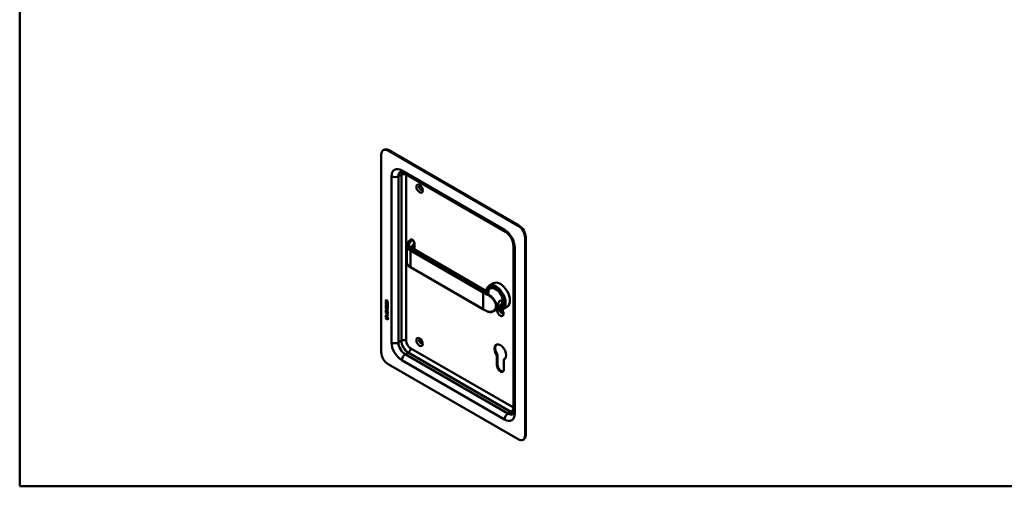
# Model space of a CAD drawing. Header units: millimetres. Extents: x 20 to 833, y 20 to 574.
# Tile 1 of 4: x 20 to 427, y 20 to 213. Entities that reach past the tile are written whole.
import ezdxf

# ---------------------------------------------------------------- set-up
doc = ezdxf.new("R2010")
doc.units = ezdxf.units.MM
doc.header["$LTSCALE"] = 2
for name, color, linetype, lineweight in [('Sichtbare Kanten(DIN)', 7, 'Continuous', 50), ('Sichtbare tangentiale Kanten(DIN)', 7, 'Continuous', 50), ('Skizziergeometrie(DIN)', 7, 'Continuous', 50)]:
    doc.layers.add(name, color=color, linetype=linetype, lineweight=lineweight)

# ---------------------------------------------------------------- blocks, each defined once
blk = doc.blocks.new('Ränder Standardrahmen')
at = {"layer": 'Skizziergeometrie(DIN)', "flags": 128}
blk.add_lwpolyline([(10, 10), (10, 287), (410, 287), (410, 10), (10, 10)], dxfattribs=at)

msp = doc.modelspace()

# ---------------------------------------------------------------- linework, layer by layer
at = {"layer": 'Sichtbare Kanten(DIN)'}
for p, q in [((170.168, 158.823), (170.45, 158.986)), ((225.908, 127.598), (172.168, 158.625)), ((226.191, 127.761), (172.45, 158.788)), ((169.339, 156.992), (169.339, 75.342)), ((220.665, 125.049), (178.239, 149.544)), ((228.736, 41.049), (228.736, 122.699)), ((229.019, 41.212), (229.019, 122.862)), ((179.897, 112.57), (179.897, 119.354)), ((182.282, 121.73), (181.914, 121.942)), ((211.846, 101.176), (182.667, 118.022)), ((183.063, 117.794), (183.063, 120.394)), ((223.908, 50.847), (223.908, 119.433)), ((211.524, 93.05), (181.401, 110.441)), ((214.374, 101.688), (213.465, 101.163)), ((215.754, 103.87), (213.944, 102.825)), ((214.5, 101.992), (214.33, 101.894)), ((171.223, 96.306), (171.224, 96.735)), ((171.266, 96.331), (171.223, 96.306)), ((172.032, 95.839), (171.223, 96.306)), ((171.223, 95.415), (171.223, 96.069)), ((171.223, 96.069), (171.322, 96.012)), ((171.265, 95.439), (171.223, 95.415)), ((172.031, 94.947), (171.223, 95.415)), ((171.266, 96.759), (171.224, 96.735)), ((171.265, 95.439), (171.265, 96.045)), ((172.031, 94.996), (171.265, 95.439)), ((171.266, 96.331), (171.266, 96.759)), ((172.032, 95.888), (171.266, 96.331)), ((171.271, 95.134), (171.367, 95.046)), ((171.271, 94.303), (171.366, 94.215)), ((171.322, 96.012), (171.321, 95.481)), ((171.321, 95.481), (171.574, 95.335)), ((171.322, 96.664), (171.322, 96.374)), ((171.322, 96.374), (171.61, 96.207)), ((171.326, 93.836), (171.328, 93.829)), ((171.327, 94.667), (171.329, 94.66)), ((171.41, 96.814), (171.367, 96.789)), ((171.55, 93.707), (171.508, 93.682)), ((171.551, 94.538), (171.509, 94.513)), ((171.554, 94.54), (171.511, 94.515)), ((171.553, 93.708), (171.511, 93.684)), ((171.52, 94.524), (171.523, 94.527)), ((171.52, 93.692), (171.523, 93.696)), ((171.562, 93.717), (171.565, 93.721)), ((171.563, 94.548), (171.566, 94.552)), ((171.574, 95.335), (171.575, 95.807)), ((171.617, 95.359), (171.574, 95.335)), ((171.575, 95.807), (171.673, 95.75)), ((171.61, 96.207), (171.61, 96.497)), ((171.652, 96.232), (171.61, 96.207)), ((171.617, 95.359), (171.617, 95.783)), ((171.652, 96.232), (171.653, 96.522)), ((171.673, 95.75), (171.673, 95.278)), ((171.673, 95.278), (171.933, 95.128)), ((171.694, 96.567), (172.032, 96.629)), ((172.032, 96.488), (171.709, 96.428)), ((171.751, 96.452), (171.709, 96.428)), ((171.709, 96.428), (171.709, 96.15)), ((171.709, 96.15), (172.032, 95.963)), ((171.785, 93.925), (171.742, 93.901)), ((171.785, 94.757), (171.743, 94.732)), ((172.032, 96.504), (171.751, 96.452)), ((171.817, 94.72), (171.813, 94.722)), ((171.816, 93.889), (171.813, 93.891)), ((171.858, 93.913), (171.816, 93.889)), ((171.859, 94.745), (171.817, 94.72)), ((171.858, 93.913), (171.855, 93.915)), ((171.859, 94.745), (171.856, 94.747)), ((171.913, 94.197), (171.871, 94.172)), ((171.933, 95.128), (171.933, 95.665)), ((171.933, 95.665), (172.032, 95.608)), ((171.975, 95.152), (171.933, 95.128)), ((171.975, 95.152), (171.975, 95.641)), ((172.032, 95.608), (172.031, 94.947)), ((172.032, 96.629), (172.032, 96.488)), ((172.032, 95.963), (172.032, 95.839)), ((215.527, 97.273), (215.527, 97.273)), ((218.774, 94.067), (215.766, 92.33)), ((219.1, 94.024), (218.93, 93.926)), ((221.354, 94.171), (219.544, 93.125)), ((171.069, 89.814), (171.199, 90.436)), ((171.111, 89.839), (171.069, 89.814)), ((172.176, 89.174), (171.069, 89.814)), ((171.111, 89.839), (171.232, 90.417)), ((172.167, 89.228), (171.111, 89.839)), ((171.199, 90.436), (172.049, 89.944)), ((171.199, 89.273), (171.199, 89.646)), ((171.199, 89.646), (172.046, 89.156)), ((171.219, 91.528), (171.22, 91.651)), ((171.262, 91.552), (171.219, 91.528)), ((171.571, 91.324), (171.219, 91.528)), ((171.219, 91.019), (171.571, 90.816)), ((171.219, 90.896), (171.219, 91.019)), ((171.261, 90.92), (171.219, 90.896)), ((172.028, 90.428), (171.219, 90.896)), ((171.22, 91.909), (171.221, 92.564)), ((171.263, 91.934), (171.22, 91.909)), ((172.029, 91.442), (171.22, 91.909)), ((171.22, 91.651), (172.028, 91.183)), ((171.221, 93.382), (171.221, 93.505)), ((171.221, 93.505), (171.687, 93.236)), ((171.264, 93.406), (171.221, 93.382)), ((171.693, 93.109), (171.221, 93.382)), ((171.221, 92.75), (171.221, 92.873)), ((171.221, 92.873), (171.693, 92.6)), ((171.263, 92.775), (171.221, 92.75)), ((171.686, 92.481), (171.221, 92.75)), ((171.221, 92.564), (171.319, 92.507)), ((171.241, 89.298), (171.241, 89.622)), ((171.261, 90.92), (171.262, 90.995)), ((172.028, 90.477), (171.261, 90.92)), ((171.262, 91.552), (171.262, 91.626)), ((171.614, 91.349), (171.262, 91.552)), ((171.263, 92.775), (171.263, 92.849)), ((171.729, 92.506), (171.263, 92.775)), ((171.263, 91.934), (171.263, 92.539)), ((172.029, 91.491), (171.263, 91.934)), ((171.264, 93.406), (171.264, 93.48)), ((171.736, 93.133), (171.264, 93.406)), ((171.319, 92.507), (171.319, 91.976)), ((171.319, 91.976), (171.572, 91.829)), ((171.614, 91.349), (171.571, 91.324)), ((171.571, 90.816), (171.571, 91.324)), ((171.613, 90.84), (171.571, 90.816)), ((171.572, 92.302), (171.671, 92.245)), ((171.572, 91.829), (171.572, 92.302)), ((171.614, 91.854), (171.572, 91.829)), ((171.613, 90.84), (171.614, 91.349)), ((171.614, 91.854), (171.615, 92.277)), ((171.671, 92.245), (171.67, 91.772)), ((171.67, 91.772), (171.93, 91.622)), ((171.714, 91.29), (171.672, 91.266)), ((172.028, 91.06), (171.672, 91.266)), ((171.672, 91.266), (171.672, 90.757)), ((171.672, 90.757), (172.028, 90.552)), ((172.028, 91.109), (171.714, 91.29)), ((171.913, 93.365), (171.87, 93.341)), ((171.93, 92.584), (171.888, 92.56)), ((171.93, 91.622), (171.931, 92.16)), ((171.973, 91.647), (171.93, 91.622)), ((171.931, 92.16), (172.029, 92.103)), ((171.942, 92.709), (171.942, 92.712)), ((171.973, 91.647), (171.973, 92.135)), ((171.985, 92.733), (171.985, 92.736)), ((172.028, 91.183), (172.028, 91.06)), ((172.028, 90.552), (172.028, 90.428)), ((172.029, 92.103), (172.029, 91.442)), ((172.049, 89.944), (172.176, 89.174)), ((171.241, 89.298), (171.199, 89.273)), ((172.046, 88.783), (171.199, 89.273)), ((172.046, 88.832), (171.241, 89.298)), ((172.046, 89.156), (172.046, 88.783)), ((217.111, 74.076), (217.394, 74.24)), ((217.111, 69.969), (217.111, 74.076)), ((217.394, 74.24), (217.394, 70.133)), ((172.168, 70.443), (225.908, 39.416)), ((219.996, 72.411), (220.279, 72.574)), ((219.996, 72.411), (219.996, 68.304)), ((227.908, 39.218), (228.191, 39.381))]:
    msp.add_line(p, q, dxfattribs=at)
for centre, major_axis, ratio, start_param, end_param in [((172.168, 155.359), (-2, 3.464), 0.5773503, 5.4977871, 7.0685835), ((172.45, 155.522), (-2, 3.464), 0.5773503, 5.4977871, 6.2831853), ((185.744, 143.274), (-0.53, 0.918), 0.5773503, 5.8272815, 9.8806818), ((225.908, 124.332), (2, -3.464), 0.5773503, 0.7853982, 2.3561945), ((226.191, 124.495), (-2, 3.464), 0.5773503, 3.9269908, 5.4977871), ((182.067, 116.983), (0.6, 1.039), 0.5773503, 0, 0.0065439), ((216.744, 97.975), (2.8, -4.85), 0.5773503, 5.616239, 10.0491416), ((216.687, 97.942), (-2.76, 4.78), 0.5773503, 2.4932761, 6.8886795), ((216.687, 97.942), (2.34, -4.053), 0.5773503, 5.9355207, 9.7724426), ((216.63, 97.91), (2.3, -3.984), 0.5773503, 5.9872224, 9.7207409), ((216.574, 97.877), (-2.26, 3.914), 0.5773503, 2.9106512, 6.5141268), ((216.715, 97.959), (-2.32, 4.018), 0.5773503, 5.5020883, 6.5389379), ((216.857, 98.04), (-2.32, 4.018), 0.5773503, 0.0304835, 0.1372034), ((216.574, 97.877), (-2.2, 3.811), 0.5773503, 3.1415927, 6.2831853), ((216.8, 98.008), (-2.3, 3.984), 0.5773503, 6.0631329, 6.2831853), ((218.554, 99.02), (-2.8, 4.85), 0.5773503, 3.1415927, 6.2831853), ((216.574, 97.877), (-2.26, 3.914), 0.5773503, 0.8867439, 0.8867828), ((216.574, 97.877), (-2.2, 3.811), 0.5773503, 0.8885279, 0.8885889), ((216.574, 97.877), (-2.2, 3.811), 0.5773503, 0.467157, 0.4671715), ((216.857, 98.04), (-2.32, 4.019), 0.5773503, 0.6216437, 0.6216528), ((216.857, 98.04), (-2.32, 4.018), 0.5773503, 0.9696753, 0.9697702), ((171.708, 94.712), (0.304, 0.982), 0.2703466, 2.6905514, 2.7496924), ((171.685, 95.476), (0.278, 0.917), 0.2812352, 2.6697512, 2.7307106), ((171.656, 96.219), (-0.285, 0.572), 0.3018726, 5.8544378, 6.8271823), ((171.539, 93.975), (0.062, 0.301), 0.7230879, 2.2199231, 2.6777544), ((171.537, 94.805), (0.059, 0.299), 0.7221699, 2.2112627, 2.6715564), ((171.698, 96.243), (-0.285, 0.572), 0.3018726, 5.8544378, 6.3016541), ((171.262, 96.42), (0.033, 0.522), 0.8552942, 5.0507542, 5.8815618), ((171.504, 94.541), (0.0248, 0.0325), 0.5839136, 4.3085899, 4.616668), ((171.503, 93.71), (0.0248, 0.0325), 0.5839136, 4.3085899, 4.616668), ((171.545, 93.734), (0.0248, 0.0325), 0.5839136, 4.3085899, 4.616668), ((171.546, 94.566), (0.0248, 0.0325), 0.5839136, 4.3085899, 4.616668), ((171.63, 93.446), (0.145, 0.462), 0.6153509, 5.6088275, 6.1305203), ((171.63, 94.277), (0.145, 0.462), 0.6150433, 5.609575, 6.1309628), ((171.672, 93.471), (0.145, 0.462), 0.6153509, 5.6088275, 6.1305203), ((171.672, 94.302), (0.145, 0.462), 0.6150433, 5.609575, 6.1309628), ((216.715, 96.489), (0.6, 1.039), 0.5773503, 3.765728, 3.7659927), ((216.857, 98.04), (1.95, -3.378), 0.5773503, 5.4380024, 5.4380701), ((216.574, 97.877), (-2.26, 3.914), 0.5773503, 2.397272, 2.3972934), ((216.63, 97.91), (2.3, -3.984), 0.5773503, 5.520667, 5.5206886), ((216.687, 97.943), (2.34, -4.053), 0.5773503, 5.5031444, 5.5031659), ((216.687, 97.942), (2.34, -4.053), 0.5773503, 5.565159, 5.5652125), ((216.63, 97.91), (2.3, -3.984), 0.5773503, 5.5840359, 5.5840928), ((216.574, 97.877), (-2.26, 3.914), 0.5773503, 2.4620884, 2.4621495), ((216.574, 97.877), (-2.2, 3.811), 0.5773503, 2.4695924, 2.4696968), ((216.857, 98.04), (1.95, -3.377), 0.5773503, 5.5274188, 5.5274853), ((216.857, 98.04), (-2.32, 4.018), 0.5773503, 2.3809769, 2.3811108), ((216.857, 98.04), (-2.26, 3.914), 0.5773503, 2.3841062, 2.384269), ((216.857, 98.04), (1.95, -3.378), 0.5773503, 5.7866076, 5.7866265), ((216.914, 98.072), (1.91, -3.308), 0.5773503, 6.0320666, 6.0320689), ((216.715, 97.959), (2.32, -4.018), 0.5773503, 6.0274328, 7.0642824), ((216.857, 98.04), (2.32, -4.018), 0.5773503, 6.1459819, 6.2527018), ((216.8, 98.008), (2.3, -3.984), 0.5773503, 0, 0.2200524), ((218.865, 98.96), (-1.51, 2.615), 0.5773503, 2.5190683, 2.519093), ((218.921, 99.233), (1.6, -2.771), 0.5773503, 5.7098913, 5.7099451), ((218.865, 98.96), (-1.51, 2.615), 0.5773503, 2.6409755, 2.6410183), ((218.61, 98.813), (1.51, -2.615), 0.5773503, 5.9279097, 5.9280159), ((216.857, 98.04), (-1.9, 3.291), 0.5773503, 3.7551205, 3.7555453), ((170.607, 94.633), (1.354, -2.201), 0.2164125, 5.9020216, 6.620361), ((170.606, 92.333), (1.39, 0.562), 0.6425575, 6.0293145, 6.7477784), ((165.314, 103.014), (6.576, -10.453), 0.0794051, 6.1336195, 6.4085525), ((170.649, 94.658), (1.354, -2.201), 0.2164125, 5.9020216, 6.2333915), ((165.357, 103.039), (6.576, -10.453), 0.0794051, 6.2801711, 6.4085525), ((216.687, 97.943), (-2.76, 4.781), 0.5773503, 2.3204949, 2.3204995), ((218.554, 91.998), (0.93, -1.611), 0.5773503, 3.6588999, 8.1384516), ((219.119, 92.325), (0.53, -0.918), 0.5773503, 3.7962348, 6.7390892), ((185.744, 79.914), (-0.53, 0.918), 0.5773503, 5.8272815, 9.8806818), ((218.554, 75.505), (-1.72, 2.979), 0.5773503, 2.9910029, 8.0045714), ((218.837, 75.668), (-1.72, 2.979), 0.5773503, 0.0823146, 1.7213861), ((172.168, 73.709), (-2, 3.464), 0.5773503, 0.7853982, 2.3561945), ((218.554, 69.136), (1.02, -1.767), 0.5773503, 3.9269908, 7.0685835), ((218.837, 69.3), (1.02, -1.767), 0.5773503, 3.9269908, 6.1440888), ((218.837, 75.668), (1.72, -2.979), 0.5773503, 6.1325955, 6.2008707), ((225.908, 42.682), (2, -3.464), 0.5773503, 5.4977871, 7.0685835), ((226.191, 42.845), (2, -3.464), 0.5773503, 0, 0.7853982)]:
    msp.add_ellipse(centre, major_axis=major_axis, ratio=ratio, start_param=start_param, end_param=end_param, dxfattribs=at)
for centre in [(185.178, 142.948), (185.178, 79.588)]:
    msp.add_ellipse(centre, major_axis=(-0.93, 1.611), ratio=0.5773503, dxfattribs=at)
for points, knots in [([(178.239, 149.544), (178.095, 149.627), (177.961, 149.691), (177.721, 149.786), (177.617, 149.816), (177.446, 149.85), (177.38, 149.855), (177.289, 149.854), (177.263, 149.849), (177.239, 149.842), (177.239, 149.841), (177.239, 149.841)], [1.57079633, 1.57079633, 1.57079633, 1.57079633, 1.72787596, 1.72787596, 1.88495559, 1.88495559, 2.04203522, 2.04203522, 2.19911486, 2.19911486, 2.35619449, 2.35619449, 2.35619449, 2.35619449]), ([(223.908, 119.433), (223.908, 119.694), (223.879, 119.997), (223.748, 120.67), (223.643, 121.041), (223.354, 121.809), (223.167, 122.206), (222.729, 122.971), (222.477, 123.339), (221.945, 123.996), (221.665, 124.286), (221.138, 124.743), (220.89, 124.919), (220.665, 125.049)], [0, 0, 0, 0, 0.2471265, 0.2471265, 0.5076091, 0.5076091, 0.778558, 0.778558, 1.053397, 1.053397, 1.3246151, 1.3246151, 1.5707963, 1.5707963, 1.5707963, 1.5707963]), ([(179.895, 119.433), (179.895, 119.743), (179.979, 120.056), (180.294, 120.644), (180.552, 120.914), (181.031, 121.413), (181.263, 121.655), (181.496, 121.896)], [0, 0, 0, 0, 0.3737874, 0.3737874, 0.7556892, 0.7556892, 1.1148689, 1.1148689, 1.1148689, 1.1148689]), ([(181.573, 121.956), (181.567, 121.953), (181.562, 121.95), (181.551, 121.943), (181.546, 121.939), (181.536, 121.932), (181.53, 121.928), (181.52, 121.919), (181.515, 121.915), (181.505, 121.906), (181.5, 121.901), (181.495, 121.896)], [3.14159265, 3.14159265, 3.14159265, 3.14159265, 3.19744319, 3.19744319, 3.25329373, 3.25329373, 3.30914426, 3.30914426, 3.3649948, 3.3649948, 3.42084533, 3.42084533, 3.42084533, 3.42084533]), ([(181.594, 121.964), (181.614, 121.974), (181.635, 121.981), (181.686, 121.993), (181.717, 121.996), (181.784, 121.992), (181.82, 121.984), (181.871, 121.965), (181.887, 121.957), (181.904, 121.948)], [0.005821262, 0.005821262, 0.005821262, 0.005821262, 0.022339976, 0.022339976, 0.046317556, 0.046317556, 0.074056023, 0.074056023, 0.088159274, 0.088159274, 0.088159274, 0.088159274]), ([(182.003, 118.769), (182.003, 118.693), (182.011, 118.638), (182.132, 118.455), (182.198, 118.376), (182.382, 118.208), (182.502, 118.118), (182.648, 118.033)], [0, 0, 0, 0, 0.32850114, 0.32850114, 0.50640169, 0.50640169, 0.68934823, 0.68934823, 0.68934823, 0.68934823]), ([(182.28, 121.731), (182.388, 121.669), (182.49, 121.587), (182.676, 121.396), (182.762, 121.284), (182.901, 121.05), (182.957, 120.926), (183.033, 120.685), (183.056, 120.565), (183.062, 120.431), (183.063, 120.413), (183.063, 120.395)], [0, 0, 0, 0, 0.1025785, 0.1025785, 0.20657185, 0.20657185, 0.306686, 0.306686, 0.40123598, 0.40123598, 0.41618558, 0.41618558, 0.41618558, 0.41618558]), ([(181.401, 110.441), (181.02, 110.662), (180.694, 110.923), (180.193, 111.503), (180.018, 111.833), (179.911, 112.304), (179.896, 112.44), (179.896, 112.576)], [0, 0, 0, 0, 0.39941581, 0.39941581, 0.81014538, 0.81014538, 0.97443161, 0.97443161, 0.97443161, 0.97443161]), ([(211.846, 101.176), (211.963, 101.108), (212.107, 101.047), (212.44, 100.963), (212.635, 100.947), (213.042, 100.983), (213.262, 101.055), (213.434, 101.146), (213.449, 101.154), (213.464, 101.162)], [0, 0, 0, 0, 0.15456086, 0.15456086, 0.33773025, 0.33773025, 0.55966759, 0.55966759, 0.58182462, 0.58182462, 0.58182462, 0.58182462]), ([(218.394, 96.656), (218.251, 96.574), (217.989, 96.313), (217.728, 95.751), (217.598, 95.137), (217.598, 94.43), (217.858, 94.148), (218.382, 94.353), (219.005, 94.809), (219.516, 95.538), (219.514, 96.201), (219.367, 96.474), (219.055, 96.786), (218.68, 96.82), (218.394, 96.656), (218.394, 96.656), (218.394, 96.656), (218.394, 96.656)], [-2.11504, -2.11504, -2.11504, -2.11504, -1.9639931, -1.8129167, -1.6618403, -1.510764, -1.2086112, -1.0575348, -0.9064584, -0.6043056, -0.4532292, -0.3399219, -0.3021528, 0, 0, 0, 0.0000295, 0.0000295, 0.0000295, 0.0000295]), ([(218.294, 96.557), (218.294, 96.557), (218.294, 96.557), (218.294, 96.557), (218.549, 96.704), (218.85, 96.679), (219.052, 96.517), (219.077, 96.497), (219.101, 96.474), (219.123, 96.45), (219.189, 96.378), (219.239, 96.289), (219.268, 96.19), (219.306, 96.057), (219.306, 95.905), (219.268, 95.751), (219.192, 95.443), (218.959, 95.129), (218.694, 94.892), (218.562, 94.773), (218.422, 94.672), (218.294, 94.598), (218.166, 94.524), (218.051, 94.477), (217.955, 94.465), (217.763, 94.44), (217.651, 94.554), (217.614, 94.795), (217.609, 94.828), (217.606, 94.863), (217.603, 94.899)], [2.1150399, 2.1150399, 2.1150399, 2.1150399, 2.1150695, 2.1150695, 2.1150695, 2.4172223, 2.4172223, 2.4172223, 2.4549914, 2.4549914, 2.4549914, 2.5682987, 2.5682987, 2.5682987, 2.7193751, 2.7193751, 2.7193751, 3.0215279, 3.0215279, 3.0215279, 3.1726043, 3.1726043, 3.1726043, 3.3236807, 3.3236807, 3.3236807, 3.6258335, 3.6258335, 3.6258335, 3.6664416, 3.6664416, 3.6664416, 3.6664416]), ([(171.942, 92.712), (171.942, 92.727), (171.942, 92.743), (171.937, 92.79), (171.931, 92.822), (171.91, 92.883), (171.897, 92.911), (171.863, 92.965), (171.843, 92.99), (171.781, 93.052), (171.736, 93.084), (171.693, 93.109)], [0, 0, 0, 0, 0.01400423, 0.01400423, 0.0408947, 0.0408947, 0.06439039, 0.06439039, 0.08887549, 0.08887549, 0.13413559, 0.13413559, 0.13413559, 0.13413559]), ([(171.985, 92.736), (171.985, 92.752), (171.984, 92.767), (171.979, 92.814), (171.973, 92.846), (171.952, 92.908), (171.939, 92.935), (171.905, 92.99), (171.885, 93.014), (171.824, 93.077), (171.778, 93.109), (171.736, 93.133)], [0, 0, 0, 0, 0.01400423, 0.01400423, 0.0408947, 0.0408947, 0.06439039, 0.06439039, 0.08887549, 0.08887549, 0.13413559, 0.13413559, 0.13413559, 0.13413559]), ([(213.036, 92.272), (212.93, 92.32), (212.826, 92.369), (212.618, 92.469), (212.515, 92.52), (212.311, 92.622), (212.21, 92.674), (212.011, 92.779), (211.912, 92.832), (211.716, 92.94), (211.62, 92.995), (211.524, 93.05)], [1.45604081, 1.45604081, 1.45604081, 1.45604081, 1.47899191, 1.47899191, 1.50194302, 1.50194302, 1.52489412, 1.52489412, 1.54784522, 1.54784522, 1.57079633, 1.57079633, 1.57079633, 1.57079633]), ([(215.749, 92.32), (215.436, 92.14), (215.077, 92.023), (214.335, 91.942), (213.944, 91.975), (213.385, 92.129), (213.209, 92.193), (213.036, 92.272)], [0, 0, 0, 0, 0.35754183, 0.35754183, 0.71028226, 0.71028226, 0.87351792, 0.87351792, 0.87351792, 0.87351792]), ([(223.665, 49.832), (223.665, 49.832), (223.666, 49.832), (223.684, 49.85), (223.701, 49.87), (223.748, 49.948), (223.776, 50.007), (223.832, 50.173), (223.858, 50.278), (223.896, 50.533), (223.908, 50.681), (223.908, 50.847)], [5.49778714, 5.49778714, 5.49778714, 5.49778714, 5.65486678, 5.65486678, 5.81194641, 5.81194641, 5.96902604, 5.96902604, 6.12610567, 6.12610567, 6.28318531, 6.28318531, 6.28318531, 6.28318531])]:
    msp.add_open_spline(points, degree=3, knots=knots, dxfattribs=at)
for points in [[(179.897, 119.433), (179.897, 119.432), (179.897, 119.43), (179.897, 119.429)], [(182.003, 118.769), (182.003, 118.769), (182.003, 118.769), (182.003, 118.77)], [(171.236, 94.672), (171.211, 94.765), (171.202, 94.846), (171.214, 94.946)], [(171.236, 93.84), (171.21, 93.934), (171.202, 94.014), (171.214, 94.115)], [(171.214, 94.946), (171.219, 94.989), (171.231, 95.05), (171.251, 95.095)], [(171.214, 94.115), (171.219, 94.157), (171.23, 94.218), (171.25, 94.263)], [(171.224, 96.735), (171.228, 96.877), (171.293, 96.99), (171.467, 96.89)], [(171.394, 94.43), (171.331, 94.477), (171.266, 94.562), (171.236, 94.672)], [(171.394, 93.598), (171.331, 93.646), (171.266, 93.731), (171.236, 93.84)], [(171.278, 93.865), (171.252, 93.958), (171.244, 94.039), (171.256, 94.139)], [(171.279, 94.696), (171.253, 94.789), (171.245, 94.87), (171.257, 94.971)], [(171.25, 94.263), (171.256, 94.276), (171.271, 94.303), (171.271, 94.303)], [(171.251, 95.095), (171.257, 95.108), (171.271, 95.134), (171.271, 95.134)], [(171.256, 94.139), (171.261, 94.181), (171.272, 94.239), (171.291, 94.284)], [(171.257, 94.971), (171.262, 95.012), (171.273, 95.071), (171.292, 95.115)], [(171.266, 96.759), (171.268, 96.828), (171.284, 96.889), (171.32, 96.924)], [(171.436, 93.623), (171.373, 93.67), (171.308, 93.755), (171.278, 93.865)], [(171.437, 94.454), (171.374, 94.501), (171.309, 94.586), (171.279, 94.696)], [(171.323, 94.92), (171.305, 94.848), (171.303, 94.776), (171.32, 94.695)], [(171.323, 94.088), (171.304, 94.016), (171.303, 93.944), (171.319, 93.864)], [(171.367, 95.046), (171.367, 95.046), (171.333, 94.959), (171.323, 94.92)], [(171.366, 94.215), (171.366, 94.215), (171.332, 94.128), (171.323, 94.088)], [(171.386, 93.726), (171.428, 93.683), (171.481, 93.663), (171.511, 93.684)], [(171.387, 94.557), (171.428, 94.514), (171.481, 94.495), (171.511, 94.515)], [(171.438, 94.4), (171.41, 94.417), (171.404, 94.423), (171.394, 94.43)], [(171.438, 93.569), (171.409, 93.586), (171.403, 93.591), (171.394, 93.598)], [(171.48, 93.593), (171.452, 93.61), (171.446, 93.616), (171.436, 93.623)], [(171.481, 94.425), (171.452, 94.442), (171.446, 94.447), (171.437, 94.454)], [(171.616, 94.417), (171.583, 94.367), (171.528, 94.347), (171.438, 94.4)], [(171.615, 93.585), (171.583, 93.536), (171.527, 93.516), (171.438, 93.569)], [(171.61, 96.497), (171.61, 96.586), (171.586, 96.707), (171.468, 96.775)], [(171.598, 93.565), (171.568, 93.557), (171.529, 93.564), (171.48, 93.593)], [(171.599, 94.396), (171.569, 94.389), (171.53, 94.396), (171.481, 94.425)], [(171.653, 96.522), (171.653, 96.611), (171.628, 96.731), (171.511, 96.799)], [(171.523, 94.527), (171.543, 94.552), (171.559, 94.596), (171.574, 94.667)], [(171.523, 93.696), (171.542, 93.721), (171.558, 93.765), (171.574, 93.836)], [(171.55, 93.707), (171.551, 93.707), (171.552, 93.708), (171.553, 93.708)], [(171.551, 94.538), (171.552, 94.538), (171.553, 94.539), (171.554, 94.54)], [(171.565, 93.721), (171.584, 93.745), (171.601, 93.789), (171.616, 93.86)], [(171.566, 94.552), (171.585, 94.576), (171.601, 94.621), (171.617, 94.692)], [(171.574, 94.667), (171.598, 94.774), (171.627, 94.826), (171.667, 94.858)], [(171.574, 93.836), (171.597, 93.942), (171.626, 93.995), (171.666, 94.026)], [(171.67, 93.731), (171.654, 93.662), (171.637, 93.618), (171.615, 93.585)], [(171.67, 94.563), (171.655, 94.493), (171.637, 94.449), (171.616, 94.417)], [(171.616, 93.86), (171.638, 93.956), (171.663, 94.008), (171.697, 94.041)], [(171.617, 94.692), (171.638, 94.788), (171.664, 94.84), (171.698, 94.872)], [(171.666, 94.026), (171.693, 94.047), (171.729, 94.049), (171.78, 94.028)], [(171.667, 94.858), (171.693, 94.878), (171.73, 94.881), (171.781, 94.859)], [(171.684, 94.62), (171.682, 94.611), (171.67, 94.563), (171.67, 94.563)], [(171.683, 93.788), (171.681, 93.78), (171.67, 93.732), (171.67, 93.731)], [(171.736, 93.897), (171.716, 93.879), (171.699, 93.844), (171.683, 93.788)], [(171.737, 94.728), (171.717, 94.711), (171.699, 94.675), (171.684, 94.62)], [(171.813, 93.891), (171.778, 93.911), (171.757, 93.912), (171.736, 93.897)], [(171.813, 94.722), (171.779, 94.742), (171.758, 94.744), (171.737, 94.728)], [(171.78, 94.028), (171.862, 93.993), (171.941, 93.915), (171.996, 93.78)], [(171.781, 94.859), (171.862, 94.825), (171.942, 94.746), (171.997, 94.611)], [(171.856, 94.747), (171.825, 94.765), (171.804, 94.768), (171.785, 94.757)], [(171.855, 93.915), (171.824, 93.933), (171.804, 93.936), (171.785, 93.925)], [(171.871, 94.172), (171.871, 94.172), (171.915, 94.23), (171.931, 94.313)], [(171.975, 94.083), (171.969, 94.088), (171.871, 94.172), (171.871, 94.172)], [(171.913, 94.197), (171.913, 94.197), (171.957, 94.254), (171.974, 94.338)], [(171.998, 94.125), (171.967, 94.151), (171.913, 94.197), (171.913, 94.197)], [(171.931, 93.482), (171.95, 93.579), (171.95, 93.669), (171.92, 93.751)], [(171.931, 94.313), (171.951, 94.411), (171.951, 94.501), (171.921, 94.583)], [(171.974, 94.338), (171.993, 94.435), (171.993, 94.525), (171.963, 94.607)], [(171.973, 93.506), (171.993, 93.604), (171.993, 93.694), (171.963, 93.776)], [(172.039, 94.281), (172.03, 94.178), (171.986, 94.096), (171.975, 94.083)], [(171.996, 93.78), (172.027, 93.703), (172.043, 93.622), (172.043, 93.534)], [(171.997, 94.611), (172.028, 94.534), (172.043, 94.454), (172.043, 94.366)], [(172.043, 94.366), (172.043, 94.338), (172.041, 94.311), (172.039, 94.281)], [(218.119, 96.424), (218.174, 96.477), (218.233, 96.522), (218.294, 96.557)], [(171.87, 93.341), (171.87, 93.341), (171.914, 93.398), (171.931, 93.482)], [(171.975, 93.252), (171.969, 93.257), (171.87, 93.341), (171.87, 93.341)], [(171.913, 93.365), (171.913, 93.365), (171.957, 93.423), (171.973, 93.506)], [(171.997, 93.293), (171.967, 93.319), (171.913, 93.365), (171.913, 93.365)], [(172.038, 93.45), (172.03, 93.347), (171.985, 93.265), (171.975, 93.252)], [(172.043, 93.534), (172.043, 93.507), (172.041, 93.48), (172.038, 93.45)]]:
    msp.add_open_spline(points, degree=3, dxfattribs=at)
at = {"layer": 'Sichtbare tangentiale Kanten(DIN)'}
for p, q in [((172.168, 158.625), (172.45, 158.788)), ((173.582, 79.424), (173.582, 148.01)), ((176.41, 148.01), (177.683, 148.745)), ((176.41, 148.01), (176.41, 79.424)), ((177.683, 80.159), (177.683, 148.745)), ((177.824, 150.46), (220.251, 125.965)), ((179.663, 148.722), (179.663, 80.159)), ((226.191, 127.761), (225.908, 127.598)), ((228.736, 122.699), (229.019, 122.862)), ((182.067, 117.963), (181.501, 117.636)), ((181.673, 121.946), (182.082, 121.71)), ((182.067, 117.963), (213.604, 99.755)), ((183.003, 120.273), (183.003, 117.828)), ((224.493, 118.616), (224.493, 50.03)), ((181.36, 117.391), (211.483, 100)), ((181.36, 117.391), (181.36, 110.533)), ((211.624, 100.245), (181.501, 117.636)), ((211.483, 93.141), (181.36, 110.533)), ((211.483, 100), (211.483, 93.141)), ((213.604, 99.755), (213.12, 99.475)), ((171.257, 94.971), (171.214, 94.946)), ((171.256, 94.139), (171.214, 94.115)), ((171.279, 94.696), (171.236, 94.672)), ((171.278, 93.865), (171.236, 93.84)), ((171.289, 94.286), (171.25, 94.263)), ((171.29, 95.117), (171.251, 95.095)), ((171.437, 94.454), (171.394, 94.43)), ((171.436, 93.623), (171.394, 93.598)), ((171.481, 94.425), (171.438, 94.4)), ((171.48, 93.593), (171.438, 93.569)), ((171.511, 96.799), (171.468, 96.775)), ((171.563, 94.548), (171.52, 94.524)), ((171.562, 93.717), (171.52, 93.692)), ((171.566, 94.552), (171.523, 94.527)), ((171.565, 93.721), (171.523, 93.696)), ((171.617, 94.692), (171.574, 94.667)), ((171.616, 93.86), (171.574, 93.836)), ((171.653, 96.522), (171.61, 96.497)), ((171.686, 94.037), (171.666, 94.026)), ((171.686, 94.869), (171.667, 94.858)), ((171.856, 94.747), (171.813, 94.722)), ((171.855, 93.915), (171.813, 93.891)), ((171.963, 93.776), (171.92, 93.751)), ((171.963, 94.607), (171.921, 94.583)), ((171.974, 94.338), (171.931, 94.313)), ((218.394, 96.656), (218.294, 96.557)), ((171.729, 92.506), (171.686, 92.481)), ((171.736, 93.133), (171.693, 93.109)), ((171.973, 93.506), (171.931, 93.482)), ((171.985, 92.736), (171.942, 92.712)), ((171.985, 92.733), (171.942, 92.709)), ((176.41, 79.424), (177.683, 80.159)), ((179.239, 74.525), (180.511, 75.26)), ((179.239, 74.525), (221.665, 50.03)), ((222.938, 50.765), (180.511, 75.26)), ((181.501, 76.975), (223.908, 52.492)), ((220.251, 47.581), (177.824, 72.076)), ((217.111, 69.969), (217.394, 70.133)), ((221.665, 50.03), (222.938, 50.765)), ((229.019, 41.212), (228.736, 41.049))]:
    msp.add_line(p, q, dxfattribs=at)
for centre, major_axis, ratio, start_param, end_param in [((177.824, 145.561), (-3, 5.196), 0.5773503, 5.4977871, 7.0685835), ((174.996, 148.827), (-2, 0), 0.5773503, 0.7853982, 2.3561945), ((179.239, 146.377), (-2, 3.464), 0.5773503, 0, 0.7853982), ((180.511, 147.112), (-2, 3.464), 0.5773503, 0.4466656, 0.7853982), ((178.673, 148.173), (-1.4, 0), 0.5773503, 4.128853, 5.4977871), ((179.239, 151.276), (-1, -1.732), 0.5773503, 5.4977871, 6.2831853), ((221.665, 126.781), (-1, -1.732), 0.5773503, 5.4977871, 6.2831853), ((220.251, 121.066), (-3, 5.196), 0.5773503, 3.9269908, 5.4977871), ((181.639, 121.757), (-0.144, 0.139), 0.714124, 5.3134016, 6.2788815), ((181.673, 121.783), (-0.1, 0.173), 0.5773503, 5.4977871, 6.2831853), ((181.814, 121.865), (0.2, 0), 0.5773503, 2.3561945, 2.6354472), ((181.814, 121.538), (0.053, -0.438), 0.7115312, 2.6501937, 3.435594), ((182.067, 116.983), (0.6, 1.039), 0.5773503, 0.0065439, 0.7853982), ((182.082, 121.384), (0.2, 0.346), 0.5773503, 0.0063976, 0.7853982), ((182.663, 120.395), (0.4, 0), 0.5773503, 5.7287616, 6.2824619), ((225.908, 119.433), (-2, 0), 0.5773503, 0, 0.7853982), ((181.501, 117.473), (0.1, 0.173), 0.5773503, 0.7853982, 2.3561945), ((181.501, 110.615), (-0.1, -0.173), 0.5773503, 5.4977871, 6.2831853), ((211.624, 100.082), (0.1, 0.173), 0.5773503, 0.7853982, 2.3561945), ((223.975, 107.212), (17.667, 0), 0.5773503, 3.9269908, 4.0417463), ((223.975, 107.376), (-17.467, 0), 0.5773503, 0.7853982, 0.9001537), ((213.12, 99.312), (0.083, 0.182), 0.5074441, 0.7342425, 2.3050388), ((223.975, 100.354), (-17.667, 0), 0.5773503, 0.7853982, 0.9001537), ((211.624, 93.223), (-0.1, -0.173), 0.5773503, 5.4977871, 6.2831853), ((213.12, 92.454), (-0.083, -0.182), 0.5074441, 5.4466314, 6.2810513), ((174.996, 80.241), (-2, 0), 0.5773503, 0.7853982, 2.3561945), ((177.824, 76.975), (3, -5.196), 0.5773503, 3.9269908, 5.4977871), ((179.239, 77.791), (2, -3.464), 0.5773503, 3.9269908, 5.4977871), ((178.673, 79.588), (-1.4, 0), 0.5773503, 3.9269908, 5.4977871), ((180.511, 78.526), (-2, 3.464), 0.5773503, 0.7853982, 2.3561945), ((181.501, 79.098), (1.3, -2.252), 0.5773503, 3.9269908, 5.4977871), ((179.239, 72.892), (1, 1.732), 0.5773503, 0.7853982, 2.3561945), ((180.511, 76.403), (0.7, 1.212), 0.5773503, 3.9269908, 5.4977871), ((221.665, 48.397), (-1, -1.732), 0.5773503, 3.9269908, 5.4977871), ((220.251, 52.48), (3, -5.196), 0.5773503, 5.4977871, 7.0685835), ((221.665, 53.296), (2, -3.464), 0.5773503, 5.4977871, 6.2831853), ((222.938, 51.908), (-0.7, -1.212), 0.5773503, 0.7853982, 2.1543323), ((222.938, 54.031), (-2, 3.464), 0.5773503, 2.3561945, 2.694927), ((225.908, 50.847), (-2, 0), 0.5773503, 0, 0.7853982)]:
    msp.add_ellipse(centre, major_axis=major_axis, ratio=ratio, start_param=start_param, end_param=end_param, dxfattribs=at)
for points, knots in [([(179.897, 119.429), (179.897, 119.172), (179.956, 118.914), (180.074, 118.666), (180.301, 118.187), (180.751, 117.743), (181.36, 117.391)], [-0.9457803, -0.9457803, -0.9457803, -0.9457803, -0.62318252, -0.62318252, -0.62318252, 0, 0, 0, 0]), ([(181.501, 117.636), (181.211, 117.804), (180.698, 118.188), (180.216, 118.852), (180.042, 119.568), (180.166, 120.165), (180.39, 120.565), (180.554, 120.782), (180.648, 120.888), (181.011, 121.267), (181.325, 121.594), (181.639, 121.921)], [0, 0, 0, 0, 0.3081929, 0.6163858, 0.9245787, 1.2327717, 1.3868681, 1.4639163, 1.5409646, 1.5409646, 2.0267649, 2.0267649, 2.0267649, 2.0267649]), ([(182.082, 121.71), (182.024, 121.656), (181.965, 121.601), (181.54, 121.208), (181.177, 120.861), (180.761, 120.041), (180.743, 119.573), (181.119, 118.694), (181.513, 118.283), (182.067, 117.963)], [-1.7794277, -1.7794277, -1.7794277, -1.7794277, -1.6962691, -1.6962691, -1.1762678, -1.1762678, -0.5877823, -0.5877823, 0, 0, 0, 0]), ([(182.003, 118.77), (182.003, 118.95), (182.046, 119.13), (182.274, 119.579), (182.555, 119.86), (182.951, 120.225), (182.977, 120.249), (183.003, 120.273)], [0.85745564, 0.85745564, 0.85745564, 0.85745564, 1.17626777, 1.17626777, 1.69626914, 1.69626914, 1.73246287, 1.73246287, 1.73246287, 1.73246287]), ([(182.082, 121.71), (182.288, 121.608), (182.495, 121.43), (182.657, 121.211), (182.708, 121.141), (182.755, 121.067), (182.797, 120.991), (182.926, 120.755), (183.003, 120.496), (183.003, 120.273)], [-0.3184908, -0.3184908, -0.3184908, -0.3184908, -0.18071066, -0.18071066, -0.18071066, -0.13649606, -0.13649606, -0.13649606, 0, 0, 0, 0]), ([(181.36, 110.533), (180.751, 110.884), (180.301, 111.329), (180.074, 111.808), (179.956, 112.056), (179.897, 112.313), (179.897, 112.57)], [-2.15946939, -2.15946939, -2.15946939, -2.15946939, -1.53628687, -1.53628687, -1.53628687, -1.21368909, -1.21368909, -1.21368909, -1.21368909]), ([(211.846, 101.176), (212.005, 101.084), (212.374, 100.842), (212.96, 100.371), (213.388, 99.969), (213.602, 99.757), (213.603, 99.756), (213.604, 99.755)], [-1.0372361, -1.0372361, -1.0372361, -1.0372361, -0.7503747, -0.3751874, 0, 0, 0.0020648, 0.0020648, 0.0020648, 0.0020648]), ([(212.995, 99.222), (213.5, 98.991), (214.027, 98.658), (214.519, 98.257), (215.012, 97.856), (215.469, 97.386), (215.838, 96.877), (216.207, 96.369), (216.486, 95.822), (216.625, 95.281), (216.765, 94.739), (216.764, 94.203), (216.624, 93.736), (216.485, 93.268), (216.206, 92.869), (215.838, 92.582), (215.469, 92.294), (215.012, 92.118), (214.519, 92.078), (214.027, 92.037), (213.5, 92.132), (212.995, 92.363)], [0, 0, 0, 0, 0.4776116, 0.4776116, 0.4776116, 0.9552233, 0.9552233, 0.9552233, 1.4328349, 1.4328349, 1.4328349, 1.9104465, 1.9104465, 1.9104465, 2.3880581, 2.3880581, 2.3880581, 2.8656698, 2.8656698, 2.8656698, 3.3432814, 3.3432814, 3.3432814, 3.3432814]), ([(215.749, 92.321), (215.851, 92.379), (215.948, 92.445), (216.04, 92.518), (216.418, 92.818), (216.702, 93.236), (216.845, 93.725), (216.988, 94.214), (216.989, 94.776), (216.846, 95.343), (216.703, 95.911), (216.418, 96.485), (216.04, 97.019), (215.663, 97.552), (215.193, 98.045), (214.688, 98.466), (214.182, 98.887), (213.64, 99.235), (213.12, 99.475)], [-2.5041291, -2.5041291, -2.5041291, -2.5041291, -2.3880581, -2.3880581, -2.3880581, -1.9104465, -1.9104465, -1.9104465, -1.4328349, -1.4328349, -1.4328349, -0.9552233, -0.9552233, -0.9552233, -0.4776116, -0.4776116, -0.4776116, 0, 0, 0, 0]), ([(213.604, 99.755), (213.604, 99.756), (213.604, 99.758), (213.61, 99.991), (213.621, 100.416), (213.62, 100.893), (213.581, 101.161), (213.512, 101.19), (213.464, 101.162)], [-0.0020648, -0.0020648, -0.0020648, -0.0020648, 0, 0, 0.3751874, 0.7503747, 1.1255621, 1.4492128, 1.4492128, 1.4492128, 1.4492128])]:
    msp.add_open_spline(points, degree=3, knots=knots, dxfattribs=at)

# ---------------------------------------------------------------- block references
at = {"xscale": 2, "yscale": 2, "zscale": 2}
msp.add_blockref('Ränder Standardrahmen', (0, 0), dxfattribs=at)

doc.saveas('drawing.dxf')
